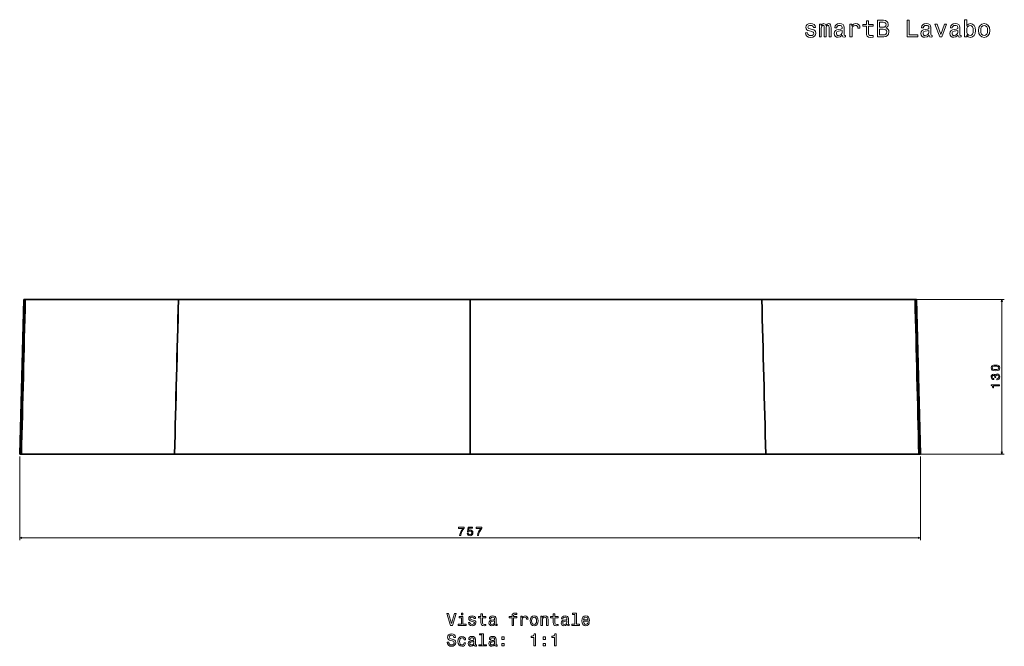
# Model space of a CAD drawing. Extents: x 216 to 1837, y 79 to 1299.
# Tile 3 of 4: x 216 to 1043, y 773 to 1299. Entities that reach past the tile are written whole.
import ezdxf

# ---------------------------------------------------------------- set-up
doc = ezdxf.new("R2010")
doc.units = 0

msp = doc.modelspace()

# ---------------------------------------------------------------- linework, layer by layer
at = {"color": 7, "lineweight": 35}
for p, q in [((216.1, 933.98), (219.5, 1063.98)), ((220.8, 1063.98), (349.5, 1063.98)), ((349.5, 1063.98), (220.8, 1063.98)), ((221.79, 1064.02), (349.54, 1064.02)), ((349.5, 1063.98), (594.5, 1063.98)), ((349.5, 1063.98), (594.5, 1063.98)), ((349.54, 1064.02), (594.5, 1064.02)), ((839.46, 1064.02), (594.5, 1064.02)), ((839.5, 1063.98), (594.5, 1063.98)), ((594.5, 1063.98), (594.5, 933.98)), ((839.5, 1063.98), (594.5, 1063.98)), ((594.5, 1063.98), (594.5, 933.98)), ((967.21, 1064.02), (839.46, 1064.02)), ((839.5, 1063.98), (968.2, 1063.98)), ((968.2, 1063.98), (839.5, 1063.98)), ((972.9, 933.98), (969.5, 1063.98)), ((240.74, 933.98), (217.57, 933.98)), ((217.57, 933.98), (346.17, 933.98)), ((217.57, 933.98), (346.17, 933.98)), ((224.56, 933.98), (346.49, 933.98)), ((237.21, 933.98), (280.98, 933.98)), ((240.54, 933.98), (347.22, 933.98)), ((240.54, 933.98), (284.96, 933.98)), ((240.54, 933.98), (284.96, 933.98)), ((245.1, 933.98), (286.12, 933.98)), ((347.43, 933.98), (245.1, 933.98)), ((323.96, 933.98), (277.72, 933.98)), ((316.8, 933.98), (347.43, 933.98)), ((317.78, 933.98), (347.22, 933.98)), ((317.78, 933.98), (347.22, 933.98)), ((321.12, 933.98), (346.49, 933.98)), ((594.5, 933.98), (346.17, 933.98)), ((346.17, 933.98), (594.5, 933.98)), ((346.17, 933.98), (594.5, 933.98)), ((346.49, 933.98), (594.5, 933.98)), ((594.5, 933.98), (346.49, 933.98)), ((347.22, 933.98), (594.5, 933.98)), ((594.5, 933.98), (347.22, 933.98)), ((347.22, 933.98), (594.5, 933.98)), ((347.43, 933.98), (594.5, 933.98)), ((594.5, 933.98), (347.43, 933.98)), ((842.51, 933.98), (594.5, 933.98)), ((842.83, 933.98), (594.5, 933.98)), ((842.83, 933.98), (594.5, 933.98)), ((594.5, 933.98), (842.83, 933.98)), ((841.78, 933.98), (594.5, 933.98)), ((594.5, 933.98), (841.78, 933.98)), ((841.78, 933.98), (594.5, 933.98)), ((594.5, 933.98), (841.57, 933.98)), ((841.57, 933.98), (594.5, 933.98)), ((594.5, 933.98), (842.51, 933.98)), ((841.57, 933.98), (943.9, 933.98)), ((872.2, 933.98), (841.57, 933.98)), ((871.22, 933.98), (841.78, 933.98)), ((871.22, 933.98), (841.78, 933.98)), ((948.46, 933.98), (841.78, 933.98)), ((964.44, 933.98), (842.51, 933.98)), ((867.88, 933.98), (842.51, 933.98)), ((971.43, 933.98), (842.83, 933.98)), ((971.43, 933.98), (842.83, 933.98)), ((865.04, 933.98), (911.28, 933.98)), ((943.9, 933.98), (902.88, 933.98)), ((948.46, 933.98), (904.04, 933.98)), ((948.46, 933.98), (904.04, 933.98)), ((951.79, 933.98), (908.02, 933.98)), ((948.26, 933.98), (971.43, 933.98))]:
    msp.add_line(p, q, dxfattribs=at)
at = {"color": 7, "lineweight": 35, "ltscale": 0.032458}
msp.add_line((219.5, 1063.98), (220.8, 1063.98), dxfattribs=at)
at = {"color": 7, "lineweight": 35, "ltscale": 0.032457}
for p, q in [((219.5, 1063.98), (220.8, 1063.98)), ((969.5, 1063.98), (968.2, 1063.98)), ((969.5, 1063.98), (968.2, 1063.98))]:
    msp.add_line(p, q, dxfattribs=at)
at = {"color": 7, "lineweight": 35, "ltscale": 4.04358e-05}
msp.add_line((220.5, 1064.02), (220.49, 1064.02), dxfattribs=at)
at = {"color": 7, "lineweight": 35, "ltscale": 0.032337}
msp.add_line((220.5, 1064.02), (221.79, 1064.02), dxfattribs=at)
at = {"color": 7, "lineweight": 35, "ltscale": 0.00101}
msp.add_line((594.5, 1064.02), (594.5, 1063.98), dxfattribs=at)
msp.add_line((594.5, 1064.02), (594.5, 1063.98), dxfattribs=at)
at = {"color": 7, "lineweight": 35, "ltscale": 0.032336}
msp.add_line((968.5, 1064.02), (967.21, 1064.02), dxfattribs=at)
at = {"color": 7, "lineweight": 35, "ltscale": 3.96729e-05}
msp.add_line((968.5, 1064.02), (968.51, 1064.02), dxfattribs=at)
at = {"color": 8, "lineweight": 13}
for p, q in [((969.21, 1064.02), (1043.2, 1064.02)), ((1041.2, 933.98), (1041.2, 1064.02)), ((953.79, 933.98), (1043.2, 933.98))]:
    msp.add_line(p, q, dxfattribs=at)
at = {"color": 7, "lineweight": 35, "ltscale": 0.036627}
for p, q in [((216.1, 933.98), (217.57, 933.98)), ((217.57, 933.98), (216.1, 933.98)), ((971.43, 933.98), (972.9, 933.98)), ((972.9, 933.98), (971.43, 933.98))]:
    msp.add_line(p, q, dxfattribs=at)
at = {"color": 7, "lineweight": 13}
for p, q in [((216.1, 931.98), (216.1, 861.69)), ((972.9, 931.98), (972.9, 861.69)), ((216.1, 863.69), (972.9, 863.69))]:
    msp.add_line(p, q, dxfattribs=at)
at = {"color": 7, "lineweight": 35, "ltscale": 0.036354}
msp.add_line((223.1, 933.98), (224.56, 933.98), dxfattribs=at)
at = {"color": 7, "lineweight": 35, "ltscale": 0.000372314}
for p, q in [((223.11, 933.98), (223.1, 933.98)), ((965.89, 933.98), (965.9, 933.98))]:
    msp.add_line(p, q, dxfattribs=at)
at = {"color": 7, "lineweight": 35, "ltscale": 0.000568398}
msp.add_line((224.56, 933.98), (224.58, 933.98), dxfattribs=at)
at = {"color": 7, "lineweight": 35, "ltscale": 0.000514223}
msp.add_line((224.58, 933.98), (224.56, 933.98), dxfattribs=at)
at = {"color": 7, "lineweight": 35, "ltscale": 0.000586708}
msp.add_line((239.1, 933.98), (239.07, 933.98), dxfattribs=at)
at = {"color": 7, "lineweight": 35, "ltscale": 0.035872}
for p, q in [((239.1, 933.98), (240.54, 933.98)), ((949.9, 933.98), (948.46, 933.98))]:
    msp.add_line(p, q, dxfattribs=at)
at = {"color": 7, "lineweight": 35, "ltscale": 0.035936}
for p, q in [((240.54, 933.98), (239.1, 933.98)), ((948.46, 933.98), (949.9, 933.98))]:
    msp.add_line(p, q, dxfattribs=at)
at = {"color": 7, "lineweight": 35, "ltscale": 0.000734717}
msp.add_line((240.54, 933.98), (240.51, 933.98), dxfattribs=at)
at = {"color": 7, "lineweight": 35, "ltscale": 0.035793}
msp.add_line((245.1, 933.98), (243.67, 933.98), dxfattribs=at)
at = {"color": 7, "lineweight": 35, "ltscale": 0.000468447}
msp.add_line((243.69, 933.98), (243.67, 933.98), dxfattribs=at)
at = {"color": 7, "lineweight": 35, "ltscale": 0.003967}
msp.add_line((243.67, 933.98), (243.83, 933.98), dxfattribs=at)
at = {"color": 7, "lineweight": 35, "ltscale": 0.000271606}
for p, q in [((245.11, 933.98), (245.1, 933.98)), ((943.89, 933.98), (943.9, 933.98))]:
    msp.add_line(p, q, dxfattribs=at)
at = {"color": 7, "lineweight": 35, "ltscale": 0.00057145}
msp.add_line((245.1, 933.98), (245.12, 933.98), dxfattribs=at)
at = {"color": 7, "lineweight": 35, "ltscale": 0.024351}
msp.add_line((346.17, 933.98), (345.19, 933.98), dxfattribs=at)
at = {"color": 7, "lineweight": 35, "ltscale": 0.024352}
msp.add_line((842.83, 933.98), (843.81, 933.98), dxfattribs=at)
at = {"color": 7, "lineweight": 35, "ltscale": 0.000570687}
msp.add_line((943.9, 933.98), (943.88, 933.98), dxfattribs=at)
at = {"color": 7, "lineweight": 35, "ltscale": 0.035794}
msp.add_line((943.9, 933.98), (945.33, 933.98), dxfattribs=at)
at = {"color": 7, "lineweight": 35, "ltscale": 0.003966}
msp.add_line((945.33, 933.98), (945.17, 933.98), dxfattribs=at)
at = {"color": 7, "lineweight": 35, "ltscale": 0.000466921}
msp.add_line((945.31, 933.98), (945.33, 933.98), dxfattribs=at)
at = {"color": 7, "lineweight": 35, "ltscale": 0.000733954}
msp.add_line((948.46, 933.98), (948.49, 933.98), dxfattribs=at)
at = {"color": 7, "lineweight": 35, "ltscale": 0.000587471}
msp.add_line((949.9, 933.98), (949.93, 933.98), dxfattribs=at)
at = {"color": 7, "lineweight": 35, "ltscale": 0.036356}
msp.add_line((965.9, 933.98), (964.44, 933.98), dxfattribs=at)
at = {"color": 7, "lineweight": 13}
for points in [[(1011.66, 1286.22), (1012.97, 1284.67), (1014.76, 1284.17), (1016.46, 1284.55), (1017.81, 1285.7), (1018.66, 1287.54), (1018.98, 1289.98), (1018.66, 1292.42), (1017.79, 1294.23), (1016.46, 1295.36), (1014.76, 1295.77), (1012.99, 1295.24), (1012.26, 1294.6), (1011.66, 1293.73), (1011.66, 1299.03), (1009.88, 1299.03), (1009.88, 1284.55), (1011.66, 1284.55)], [(881.7, 1290.86), (879.99, 1291.27), (878.72, 1291.73), (878.29, 1292.68), (878.41, 1293.35), (878.84, 1293.83), (879.52, 1294.13), (880.51, 1294.25), (881.46, 1294.13), (882.21, 1293.77), (882.69, 1293.22), (882.89, 1292.5), (884.63, 1292.5), (884.63, 1292.54), (884.32, 1293.85), (883.5, 1294.88), (882.21, 1295.52), (880.51, 1295.77), (878.8, 1295.52), (877.55, 1294.86), (876.76, 1293.87), (876.52, 1292.62), (876.7, 1291.41), (877.26, 1290.56), (878.19, 1289.96), (879.54, 1289.53), (881.52, 1289.05), (882.73, 1288.54), (883.05, 1288.14), (883.17, 1287.54), (882.99, 1286.79), (882.51, 1286.22), (881.72, 1285.86), (880.67, 1285.74), (879.56, 1285.86), (878.76, 1286.28), (878.21, 1286.97), (877.99, 1287.92), (876.28, 1287.92), (876.56, 1286.3), (877.38, 1285.13), (878.7, 1284.43), (880.51, 1284.17), (882.41, 1284.43), (883.8, 1285.13), (884.65, 1286.26), (884.95, 1287.74), (884.73, 1289.01), (884.1, 1289.88), (883.07, 1290.44)], [(887.83, 1284.55), (889.47, 1284.55), (889.47, 1291.79), (889.57, 1292.88), (889.87, 1293.67), (890.34, 1294.13), (890.94, 1294.31), (891.43, 1294.15), (891.75, 1293.75), (891.91, 1293.06), (891.97, 1292.15), (891.97, 1284.55), (893.5, 1284.55), (893.5, 1291.79), (893.6, 1292.86), (893.91, 1293.65), (894.39, 1294.13), (895, 1294.31), (895.48, 1294.15), (895.8, 1293.75), (896, 1292.15), (896, 1284.55), (897.64, 1284.55), (897.64, 1292.03), (897.54, 1293.59), (897.21, 1294.78), (896.57, 1295.5), (895.52, 1295.77), (894.29, 1295.36), (893.34, 1294.19), (892.6, 1295.34), (891.34, 1295.77), (890.19, 1295.36), (889.41, 1294.23), (889.41, 1295.38), (887.83, 1295.38)], [(907.12, 1285.96), (907.12, 1285.9), (907.22, 1285.22), (907.52, 1284.73), (908.79, 1284.35), (909.78, 1284.51), (909.78, 1285.88), (909.36, 1285.82), (908.79, 1286.08), (908.69, 1286.89), (908.69, 1292.5), (908.45, 1293.93), (907.74, 1294.94), (906.51, 1295.54), (904.78, 1295.77), (903.09, 1295.52), (901.83, 1294.84), (901.05, 1293.77), (900.79, 1292.36), (900.79, 1292.24), (902.38, 1292.24), (902.52, 1293.08), (902.96, 1293.69), (903.69, 1294.05), (904.72, 1294.19), (905.71, 1294.09), (906.41, 1293.79), (906.84, 1293.26), (906.98, 1292.54), (906.9, 1291.69), (906.57, 1291.27), (905.77, 1291.07), (904.26, 1290.9), (902.52, 1290.54), (901.29, 1289.9), (900.56, 1288.89), (900.34, 1287.39), (900.54, 1286.06), (901.17, 1285.07), (902.18, 1284.45), (903.57, 1284.23), (905.45, 1284.65)], [(913.49, 1284.55), (915.27, 1284.55), (915.27, 1290.74), (915.45, 1292.24), (916, 1293.3), (916.88, 1293.95), (918.07, 1294.17), (918.96, 1294.03), (919.63, 1293.63), (920.03, 1292.94), (920.17, 1292.01), (921.97, 1292.01), (921.72, 1293.65), (921.06, 1294.82), (919.95, 1295.52), (918.44, 1295.77), (917.41, 1295.6), (916.52, 1295.2), (915.73, 1294.52), (915.11, 1293.59), (915.11, 1295.38), (913.49, 1295.38)], [(927.35, 1293.51), (927.35, 1288.08), (927.47, 1286.32), (928.04, 1285.11), (929.17, 1284.41), (931.09, 1284.17), (933.18, 1284.27), (933.18, 1285.8), (931.65, 1285.68), (930.26, 1285.84), (929.51, 1286.35), (929.19, 1287.19), (929.13, 1288.38), (929.13, 1293.51), (933.18, 1293.51), (933.18, 1295.02), (929.13, 1295.02), (929.13, 1298.19), (927.35, 1298.19), (927.35, 1295.02), (924.29, 1295.02), (924.29, 1293.51)], [(943.81, 1292.11), (945.23, 1293.28), (945.59, 1294.07), (945.71, 1295.04), (945.45, 1296.55), (944.66, 1297.64), (943.39, 1298.31), (941.62, 1298.55), (936.63, 1298.55), (936.63, 1284.55), (941.9, 1284.55), (943.77, 1284.83), (945.17, 1285.66), (946.03, 1286.97), (946.34, 1288.75), (946.15, 1289.94), (945.67, 1290.92), (944.88, 1291.65)], [(941.23, 1292.74), (938.49, 1292.74), (938.49, 1296.88), (941.39, 1296.88), (942.48, 1296.75), (943.25, 1296.39), (943.71, 1295.77), (943.87, 1294.84), (943.69, 1293.91), (943.21, 1293.26), (942.38, 1292.86)], [(941.68, 1286.22), (938.49, 1286.22), (938.49, 1291.05), (941.49, 1291.05), (942.77, 1290.9), (943.67, 1290.48), (944.22, 1289.75), (944.4, 1288.71), (944.22, 1287.6), (943.71, 1286.83), (942.87, 1286.37)], [(961.49, 1284.55), (970.48, 1284.55), (970.48, 1286.24), (963.34, 1286.24), (963.34, 1298.55), (961.49, 1298.55)], [(979.98, 1285.96), (979.98, 1285.9), (980.09, 1285.22), (980.39, 1284.73), (981.66, 1284.35), (982.65, 1284.51), (982.65, 1285.88), (982.22, 1285.82), (981.66, 1286.08), (981.56, 1286.89), (981.56, 1292.5), (981.32, 1293.93), (980.61, 1294.94), (979.38, 1295.54), (977.64, 1295.77), (975.95, 1295.52), (974.7, 1294.84), (973.91, 1293.77), (973.65, 1292.36), (973.65, 1292.24), (975.24, 1292.24), (975.38, 1293.08), (975.83, 1293.69), (976.55, 1294.05), (977.58, 1294.19), (978.57, 1294.09), (979.28, 1293.79), (979.7, 1293.26), (979.84, 1292.54), (979.76, 1291.69), (979.44, 1291.27), (978.63, 1291.07), (977.12, 1290.9), (975.38, 1290.54), (974.15, 1289.9), (973.43, 1288.89), (973.21, 1287.39), (973.41, 1286.06), (974.03, 1285.07), (975.04, 1284.45), (976.43, 1284.23), (978.31, 1284.65)], [(988.94, 1284.55), (990.82, 1284.55), (994.77, 1295.38), (992.94, 1295.38), (989.89, 1286.65), (986.78, 1295.38), (984.93, 1295.38)], [(1004.27, 1285.96), (1004.27, 1285.9), (1004.37, 1285.22), (1004.68, 1284.73), (1005.95, 1284.35), (1006.94, 1284.51), (1006.94, 1285.88), (1006.51, 1285.82), (1005.95, 1286.08), (1005.85, 1286.89), (1005.85, 1292.5), (1005.6, 1293.93), (1004.9, 1294.94), (1003.67, 1295.54), (1001.93, 1295.77), (1000.24, 1295.52), (998.99, 1294.84), (998.2, 1293.77), (997.94, 1292.36), (997.94, 1292.24), (999.53, 1292.24), (999.67, 1293.08), (1000.12, 1293.69), (1000.84, 1294.05), (1001.87, 1294.19), (1002.86, 1294.09), (1003.57, 1293.79), (1003.99, 1293.26), (1004.13, 1292.54), (1004.05, 1291.69), (1003.73, 1291.27), (1002.92, 1291.07), (1001.41, 1290.9), (999.67, 1290.54), (998.44, 1289.9), (997.72, 1288.89), (997.49, 1287.39), (997.7, 1286.06), (998.32, 1285.07), (999.33, 1284.45), (1000.72, 1284.23), (1002.6, 1284.65)], [(1017.16, 1289.98), (1016.96, 1288.16), (1016.42, 1286.83), (1015.55, 1286.02), (1014.46, 1285.76), (1013.27, 1286.02), (1012.4, 1286.83), (1011.86, 1288.14), (1011.68, 1289.98), (1011.86, 1291.79), (1012.4, 1293.1), (1013.27, 1293.89), (1014.46, 1294.17), (1015.55, 1293.89), (1016.42, 1293.08), (1016.96, 1291.77)], [(1021.6, 1289.96), (1021.92, 1287.49), (1022.85, 1285.68), (1024.32, 1284.55), (1026.3, 1284.17), (1028.26, 1284.55), (1029.73, 1285.66), (1030.66, 1287.47), (1031, 1289.96), (1030.66, 1292.42), (1029.73, 1294.25), (1028.26, 1295.36), (1026.3, 1295.77), (1024.32, 1295.36), (1022.85, 1294.23), (1021.92, 1292.42)], [(1023.42, 1289.98), (1023.6, 1291.79), (1024.16, 1293.1), (1025.07, 1293.91), (1026.3, 1294.19), (1027.51, 1293.91), (1028.42, 1293.12), (1028.98, 1291.79), (1029.19, 1289.98), (1028.98, 1288.14), (1028.42, 1286.81), (1027.51, 1286), (1026.3, 1285.74), (1025.07, 1286), (1024.16, 1286.81), (1023.6, 1288.14)], [(906.92, 1288.34), (906.68, 1287.29), (906.03, 1286.49), (905.06, 1285.96), (903.87, 1285.78), (903.11, 1285.88), (902.56, 1286.2), (902.22, 1286.77), (902.12, 1287.56), (902.2, 1288.26), (902.52, 1288.77), (903.81, 1289.33), (905.45, 1289.57), (906.92, 1290.06)], [(979.78, 1288.34), (979.54, 1287.29), (978.89, 1286.49), (977.93, 1285.96), (976.74, 1285.78), (975.97, 1285.88), (975.43, 1286.2), (975.08, 1286.77), (974.98, 1287.56), (975.06, 1288.26), (975.38, 1288.77), (976.68, 1289.33), (978.31, 1289.57), (979.78, 1290.06)], [(1004.07, 1288.34), (1003.83, 1287.29), (1003.18, 1286.49), (1002.21, 1285.96), (1001.02, 1285.78), (1000.26, 1285.88), (999.71, 1286.2), (999.37, 1286.77), (999.27, 1287.56), (999.35, 1288.26), (999.67, 1288.77), (1000.96, 1289.33), (1002.6, 1289.57), (1004.07, 1290.06)], [(585.63, 865.69), (586.64, 865.69), (586.98, 867.35), (587.56, 868.9), (588.39, 870.35), (589.47, 871.7), (589.47, 872.53), (584.67, 872.53), (584.67, 871.62), (588.5, 871.62), (587.39, 870.25), (586.55, 868.83), (585.97, 867.32)], [(592, 867.51), (592.22, 866.68), (592.71, 866.04), (593.44, 865.64), (594.37, 865.48), (595.39, 865.67), (596.18, 866.16), (596.69, 866.95), (596.88, 867.96), (596.71, 868.89), (596.22, 869.63), (595.47, 870.1), (594.49, 870.28), (593.73, 870.15), (593.15, 869.82), (593.43, 871.71), (596.5, 871.71), (596.5, 872.53), (592.76, 872.53), (592.2, 868.82), (593.01, 868.82), (593.59, 869.3), (594.34, 869.47), (594.98, 869.36), (595.48, 869.03), (595.79, 868.54), (595.9, 867.9), (595.79, 867.27), (595.47, 866.78), (594.97, 866.46), (594.34, 866.35), (593.8, 866.42), (593.39, 866.65), (593.09, 867.02), (592.94, 867.51)], [(600.57, 865.69), (601.59, 865.69), (601.92, 867.35), (602.51, 868.9), (603.33, 870.35), (604.41, 871.7), (604.41, 872.53), (599.61, 872.53), (599.61, 871.62), (603.44, 871.62), (602.34, 870.25), (601.5, 868.83), (600.91, 867.32)], [(581.34, 800.11), (578.84, 791.6), (576.26, 800.11), (574.89, 800.11), (578.12, 790.1), (579.56, 790.1), (582.71, 800.11)], [(588.4, 791.17), (588.4, 797.58), (585.15, 797.58), (585.15, 796.5), (587.14, 796.5), (587.14, 791.17), (584.54, 791.17), (584.54, 790.1), (591.03, 790.1), (591.03, 791.17)], [(588.45, 800.45), (587.11, 800.45), (587.11, 799.01), (588.45, 799.01)], [(596.99, 794.61), (595.77, 794.9), (594.86, 795.23), (594.56, 795.91), (594.64, 796.38), (594.95, 796.73), (595.44, 796.94), (596.14, 797.03), (596.82, 796.94), (597.35, 796.69), (597.7, 796.3), (597.84, 795.78), (599.08, 795.78), (599.08, 795.81), (598.87, 796.74), (598.28, 797.48), (597.35, 797.94), (596.14, 798.11), (594.92, 797.94), (594.02, 797.46), (593.46, 796.76), (593.29, 795.86), (593.42, 795), (593.82, 794.39), (594.49, 793.96), (595.45, 793.66), (596.86, 793.31), (597.73, 792.95), (597.96, 792.66), (598.04, 792.23), (597.91, 791.7), (597.57, 791.3), (597.01, 791.04), (596.26, 790.95), (595.47, 791.04), (594.89, 791.34), (594.5, 791.83), (594.34, 792.51), (593.12, 792.51), (593.32, 791.35), (593.91, 790.52), (594.85, 790.01), (596.14, 789.83), (597.5, 790.01), (598.49, 790.52), (599.1, 791.32), (599.31, 792.38), (599.15, 793.28), (598.71, 793.9), (597.97, 794.31)], [(603.58, 796.5), (603.58, 792.62), (603.66, 791.37), (604.07, 790.5), (604.87, 790), (606.24, 789.83), (607.74, 789.9), (607.74, 790.99), (606.65, 790.91), (605.65, 791.02), (605.12, 791.38), (604.89, 791.99), (604.85, 792.84), (604.85, 796.5), (607.74, 796.5), (607.74, 797.58), (604.85, 797.58), (604.85, 799.84), (603.58, 799.84), (603.58, 797.58), (601.39, 797.58), (601.39, 796.5)], [(615.15, 791.11), (615.15, 791.07), (615.22, 790.58), (615.44, 790.23), (616.34, 789.96), (617.05, 790.07), (617.05, 791.05), (616.75, 791.01), (616.34, 791.2), (616.27, 791.77), (616.27, 795.78), (616.1, 796.8), (615.6, 797.52), (614.72, 797.95), (613.48, 798.11), (612.27, 797.94), (611.37, 797.45), (610.81, 796.69), (610.62, 795.68), (610.62, 795.59), (611.76, 795.59), (611.86, 796.2), (612.18, 796.63), (612.7, 796.89), (613.43, 796.99), (614.14, 796.92), (614.64, 796.7), (614.95, 796.32), (615.05, 795.81), (614.99, 795.2), (614.76, 794.9), (614.18, 794.75), (613.1, 794.64), (611.86, 794.38), (610.98, 793.92), (610.47, 793.2), (610.31, 792.13), (610.45, 791.18), (610.9, 790.47), (611.62, 790.03), (612.61, 789.87), (613.95, 790.17)], [(615, 792.81), (614.83, 792.06), (614.37, 791.48), (613.68, 791.11), (612.83, 790.98), (612.28, 791.05), (611.89, 791.28), (611.65, 791.69), (611.57, 792.25), (611.63, 792.75), (611.86, 793.11), (612.79, 793.52), (613.95, 793.69), (615, 794.03)], [(629.66, 796.5), (629.66, 790.1), (630.93, 790.1), (630.93, 796.5), (633.81, 796.5), (633.81, 797.58), (630.93, 797.58), (630.93, 798.05), (631.03, 798.63), (631.36, 799.02), (631.92, 799.25), (632.73, 799.34), (633.81, 799.28), (633.81, 800.37), (632.44, 800.45), (631.2, 800.32), (630.34, 799.93), (629.82, 799.25), (629.66, 798.28), (629.66, 797.58), (627.34, 797.58), (627.34, 796.5)], [(637.05, 790.1), (638.32, 790.1), (638.32, 794.52), (638.45, 795.59), (638.84, 796.35), (639.47, 796.81), (640.32, 796.97), (640.96, 796.87), (641.43, 796.58), (641.72, 796.09), (641.82, 795.43), (643.1, 795.43), (642.93, 796.6), (642.45, 797.43), (641.66, 797.94), (640.58, 798.11), (639.85, 798), (639.21, 797.71), (638.65, 797.22), (638.2, 796.56), (638.2, 797.84), (637.05, 797.84)], [(644.87, 793.96), (645.11, 792.2), (645.77, 790.91), (646.82, 790.1), (648.23, 789.83), (649.63, 790.1), (650.68, 790.89), (651.34, 792.19), (651.59, 793.96), (651.34, 795.72), (650.68, 797.03), (649.63, 797.82), (648.23, 798.11), (646.82, 797.82), (645.77, 797.02), (645.11, 795.72)], [(646.17, 793.98), (646.3, 795.27), (646.7, 796.21), (647.35, 796.79), (648.23, 796.99), (649.1, 796.79), (649.74, 796.22), (650.15, 795.27), (650.29, 793.98), (650.15, 792.66), (649.74, 791.71), (649.1, 791.14), (648.23, 790.95), (647.35, 791.14), (646.7, 791.71), (646.3, 792.66)], [(653.92, 790.1), (655.19, 790.1), (655.19, 794.57), (655.32, 795.59), (655.74, 796.34), (656.39, 796.8), (657.25, 796.97), (657.94, 796.83), (658.38, 796.44), (658.59, 795.79), (658.66, 794.93), (658.66, 790.1), (659.93, 790.1), (659.93, 795.19), (659.87, 796.21), (659.62, 797.06), (658.77, 797.84), (657.44, 798.11), (656.7, 798.01), (656.09, 797.74), (655.55, 797.28), (655.13, 796.66), (655.13, 797.84), (653.92, 797.84)], [(664.3, 796.5), (664.3, 792.62), (664.38, 791.37), (664.79, 790.5), (665.6, 790), (666.96, 789.83), (668.46, 789.9), (668.46, 790.99), (667.37, 790.91), (666.37, 791.02), (665.84, 791.38), (665.61, 791.99), (665.57, 792.84), (665.57, 796.5), (668.46, 796.5), (668.46, 797.58), (665.57, 797.58), (665.57, 799.84), (664.3, 799.84), (664.3, 797.58), (662.11, 797.58), (662.11, 796.5)], [(675.87, 791.11), (675.87, 791.07), (675.94, 790.58), (676.16, 790.23), (677.06, 789.96), (677.77, 790.07), (677.77, 791.05), (677.47, 791.01), (677.06, 791.2), (676.99, 791.77), (676.99, 795.78), (676.82, 796.8), (676.32, 797.52), (675.44, 797.95), (674.2, 798.11), (672.99, 797.94), (672.09, 797.45), (671.53, 796.69), (671.34, 795.68), (671.34, 795.59), (672.48, 795.59), (672.58, 796.2), (672.9, 796.63), (673.42, 796.89), (674.15, 796.99), (674.86, 796.92), (675.36, 796.7), (675.67, 796.32), (675.77, 795.81), (675.71, 795.2), (675.48, 794.9), (674.9, 794.75), (673.82, 794.64), (672.58, 794.38), (671.7, 793.92), (671.19, 793.2), (671.03, 792.13), (671.17, 791.18), (671.62, 790.47), (672.34, 790.03), (673.33, 789.87), (674.67, 790.17)], [(675.72, 792.81), (675.55, 792.06), (675.09, 791.48), (674.4, 791.11), (673.55, 790.98), (673, 791.05), (672.61, 791.28), (672.37, 791.69), (672.3, 792.25), (672.35, 792.75), (672.58, 793.11), (673.51, 793.52), (674.67, 793.69), (675.72, 794.03)], [(682.47, 799.38), (682.47, 791.17), (679.86, 791.17), (679.86, 790.1), (686.33, 790.1), (686.33, 791.17), (683.74, 791.17), (683.74, 800.45), (680.48, 800.45), (680.48, 799.38)], [(689.73, 793.6), (694.8, 793.6), (694.82, 794.19), (694.59, 795.85), (693.95, 797.09), (692.94, 797.84), (691.6, 798.11), (690.29, 797.82), (689.28, 797.02), (688.64, 795.71), (688.4, 793.98), (688.62, 792.2), (689.27, 790.91), (690.26, 790.1), (691.56, 789.83), (692.68, 790.01), (693.61, 790.5), (694.28, 791.28), (694.67, 792.32), (693.42, 792.32), (693.16, 791.74), (692.79, 791.31), (691.72, 790.96), (690.9, 791.12), (690.28, 791.63), (689.87, 792.45), (689.73, 793.56)], [(689.73, 794.67), (689.89, 795.66), (690.28, 796.4), (690.87, 796.84), (691.65, 797), (692.41, 796.84), (693, 796.4), (693.36, 795.66), (693.49, 794.67)], [(576.56, 776.12), (575.25, 776.12), (575.54, 774.6), (576.26, 773.47), (577.37, 772.79), (578.87, 772.55), (580.35, 772.78), (581.46, 773.41), (582.17, 774.41), (582.43, 775.72), (582.21, 776.9), (581.6, 777.66), (580.62, 778.17), (579.31, 778.54), (578.19, 778.82), (577.45, 779.13), (577.04, 779.6), (576.91, 780.32), (577.04, 780.96), (577.41, 781.45), (577.99, 781.79), (578.78, 781.9), (579.59, 781.76), (580.22, 781.37), (580.64, 780.72), (580.84, 779.84), (582.15, 779.84), (582.15, 779.87), (581.92, 781.22), (581.24, 782.23), (580.18, 782.87), (578.74, 783.08), (577.44, 782.87), (576.43, 782.26), (575.78, 781.32), (575.55, 780.11), (575.74, 779.03), (576.29, 778.3), (577.15, 777.81), (578.33, 777.43), (579.5, 777.1), (580.38, 776.79), (580.91, 776.32), (581.1, 775.58), (580.93, 774.81), (580.48, 774.24), (579.8, 773.88), (578.92, 773.76), (577.94, 773.92), (577.19, 774.38), (576.72, 775.13)], [(589.46, 778), (590.71, 778), (590.45, 779.15), (589.83, 780.06), (588.87, 780.62), (587.61, 780.83), (586.23, 780.55), (585.18, 779.74), (584.51, 778.43), (584.28, 776.67), (584.5, 774.93), (585.15, 773.63), (586.17, 772.82), (587.57, 772.55), (588.81, 772.77), (589.77, 773.37), (590.44, 774.32), (590.72, 775.59), (589.51, 775.59), (589.3, 774.78), (588.89, 774.18), (588.32, 773.8), (587.61, 773.69), (586.73, 773.88), (586.1, 774.45), (585.71, 775.39), (585.58, 776.71), (585.71, 778.01), (586.11, 778.95), (586.76, 779.52), (587.61, 779.73), (588.36, 779.6), (588.92, 779.26), (589.3, 778.72)], [(597.8, 773.83), (597.8, 773.79), (597.87, 773.3), (598.09, 772.95), (599, 772.68), (599.7, 772.79), (599.7, 773.77), (599.4, 773.73), (599, 773.92), (598.92, 774.49), (598.92, 778.5), (598.75, 779.52), (598.25, 780.24), (597.37, 780.68), (596.13, 780.83), (594.92, 780.66), (594.02, 780.17), (593.46, 779.41), (593.28, 778.4), (593.28, 778.31), (594.41, 778.31), (594.51, 778.92), (594.83, 779.35), (595.35, 779.61), (596.09, 779.71), (596.79, 779.64), (597.3, 779.42), (597.6, 779.05), (597.7, 778.53), (597.64, 777.92), (597.41, 777.62), (596.83, 777.48), (595.75, 777.36), (594.51, 777.1), (593.64, 776.64), (593.12, 775.92), (592.96, 774.86), (593.1, 773.9), (593.55, 773.2), (594.27, 772.75), (595.26, 772.59), (596.6, 772.9)], [(604.4, 782.1), (604.4, 773.89), (601.79, 773.89), (601.79, 772.82), (608.26, 772.82), (608.26, 773.89), (605.67, 773.89), (605.67, 783.17), (602.41, 783.17), (602.41, 782.1)], [(615.15, 773.83), (615.15, 773.79), (615.22, 773.3), (615.44, 772.95), (616.34, 772.68), (617.05, 772.79), (617.05, 773.77), (616.75, 773.73), (616.34, 773.92), (616.27, 774.49), (616.27, 778.5), (616.1, 779.52), (615.6, 780.24), (614.72, 780.68), (613.48, 780.83), (612.27, 780.66), (611.37, 780.17), (610.81, 779.41), (610.62, 778.4), (610.62, 778.31), (611.76, 778.31), (611.86, 778.92), (612.18, 779.35), (612.7, 779.61), (613.43, 779.71), (614.14, 779.64), (614.64, 779.42), (614.95, 779.05), (615.05, 778.53), (614.99, 777.92), (614.76, 777.62), (614.18, 777.48), (613.1, 777.36), (611.86, 777.1), (610.98, 776.64), (610.47, 775.92), (610.31, 774.86), (610.45, 773.9), (610.9, 773.2), (611.62, 772.75), (612.61, 772.59), (613.95, 772.9)], [(621.21, 778.41), (623.2, 778.41), (623.2, 780.56), (621.21, 780.56)], [(647.97, 772.82), (649.28, 772.82), (649.28, 782.9), (648.3, 782.9), (648.04, 782.02), (647.53, 781.43), (646.73, 781.08), (645.64, 780.96), (645.64, 779.94), (647.97, 779.94)], [(655.91, 778.41), (657.9, 778.41), (657.9, 780.56), (655.91, 780.56)], [(665.32, 772.82), (666.63, 772.82), (666.63, 782.9), (665.65, 782.9), (665.39, 782.02), (664.87, 781.43), (664.08, 781.08), (662.99, 780.96), (662.99, 779.94), (665.32, 779.94)], [(597.66, 775.53), (597.48, 774.78), (597.02, 774.21), (596.33, 773.83), (595.48, 773.7), (594.93, 773.77), (594.54, 774.01), (594.3, 774.41), (594.23, 774.97), (594.28, 775.47), (594.51, 775.83), (595.44, 776.24), (596.6, 776.41), (597.66, 776.76)], [(615, 775.53), (614.83, 774.78), (614.37, 774.21), (613.68, 773.83), (612.83, 773.7), (612.28, 773.77), (611.89, 774.01), (611.65, 774.41), (611.57, 774.97), (611.63, 775.47), (611.86, 775.83), (612.79, 776.24), (613.95, 776.41), (615, 776.76)], [(621.21, 772.82), (623.2, 772.82), (623.2, 774.97), (621.21, 774.97)], [(655.91, 772.82), (657.9, 772.82), (657.9, 774.97), (655.91, 774.97)]]:
    msp.add_lwpolyline(points, close=True, dxfattribs=at)
at = {"color": 7, "lineweight": 35}
for points in [[(349.5, 1063.98), (349.53, 1064.01), (349.54, 1064.02), (349.54, 1064.02)], [(349.54, 1064.02), (349.54, 1064.02), (349.53, 1064.01), (349.5, 1063.98)], [(839.46, 1064.02), (839.46, 1064.02), (839.47, 1064.01), (839.5, 1063.98)], [(839.5, 1063.98), (839.47, 1064.01), (839.46, 1064.02), (839.46, 1064.02)]]:
    msp.add_lwpolyline(points, dxfattribs=at)
at = {"color": 8, "lineweight": 13}
for points in [[(1041.72, 1062.09), (1041.2, 1064.02), (1040.69, 1062.09)], [(1040.69, 935.91), (1041.2, 933.98), (1041.72, 935.91)]]:
    msp.add_lwpolyline(points, dxfattribs=at)
for points in [[(1035.78, 1004.04), (1037.37, 1004.19), (1038.5, 1004.66), (1039.18, 1005.42), (1039.4, 1006.47), (1039.18, 1007.51), (1038.5, 1008.26), (1037.37, 1008.73), (1035.78, 1008.89), (1034.21, 1008.73), (1033.58, 1008.54), (1033.07, 1008.26), (1032.38, 1007.51), (1032.15, 1006.47), (1032.38, 1005.42), (1033.08, 1004.66), (1034.21, 1004.19)], [(1037, 996.46), (1037.07, 996.46), (1038.04, 996.62), (1038.77, 997.09), (1039.23, 997.84), (1039.4, 998.83), (1039.23, 999.87), (1038.79, 1000.66), (1038.08, 1001.17), (1037.18, 1001.35), (1036.58, 1001.27), (1036.1, 1001.04), (1035.72, 1000.68), (1035.45, 1000.2), (1034.91, 1000.85), (1034.04, 1001.08), (1033.25, 1000.93), (1032.66, 1000.5), (1032.28, 999.79), (1032.15, 998.83), (1032.31, 997.92), (1032.76, 997.22), (1033.46, 996.77), (1034.4, 996.62), (1034.47, 996.62), (1034.47, 997.51), (1033.83, 997.6), (1033.36, 997.86), (1033.08, 998.28), (1032.98, 998.88), (1033.06, 999.4), (1033.27, 999.78), (1033.62, 1000.02), (1034.08, 1000.11), (1034.57, 1000.02), (1034.91, 999.77), (1035.11, 999.35), (1035.17, 998.78), (1035.16, 998.38), (1035.96, 998.38), (1035.94, 998.88), (1036.03, 999.51), (1036.27, 999.99), (1036.66, 1000.27), (1037.18, 1000.37), (1037.76, 1000.26), (1038.19, 999.97), (1038.47, 999.5), (1038.56, 998.89), (1038.46, 998.25), (1038.15, 997.79), (1037.67, 997.49), (1037, 997.38)], [(1035.78, 1005.01), (1034.56, 1005.09), (1033.69, 1005.34), (1033.17, 1005.79), (1032.99, 1006.47), (1033.17, 1007.13), (1033.69, 1007.59), (1034.56, 1007.84), (1035.78, 1007.92), (1037.01, 1007.84), (1037.89, 1007.59), (1038.41, 1007.13), (1038.58, 1006.47), (1038.41, 1005.79), (1037.89, 1005.34), (1037.01, 1005.09)], [(1039.2, 991.34), (1039.2, 992.26), (1032.15, 992.26), (1032.15, 991.58), (1032.77, 991.39), (1033.18, 991.03), (1033.42, 990.48), (1033.5, 989.71), (1034.22, 989.71), (1034.22, 991.34)]]:
    msp.add_lwpolyline(points, close=True, dxfattribs=at)
at = {"color": 7, "lineweight": 13}
for points in [[(218.03, 864.2), (216.1, 863.69), (218.03, 863.17)], [(970.97, 863.17), (972.9, 863.69), (970.97, 864.2)]]:
    msp.add_lwpolyline(points, dxfattribs=at)
at = {"color": 7, "lineweight": 35}
for centre, radius, start, end in [((1712162, -41579.67), 1712472.27, 178.57308287, 178.57744053), ((1712162.75, -41579.69), 1712473, 178.57308287, 178.57744053), ((220.68, 1048.31), 15.71, 90.66516, 94.30039), ((221.97, 1048.28), 15.74, 90.67606, 94.2862), ((221.97, 1048.28), 15.74, 90.67606, 94.2862), ((1833984.88, -45983.1), 1834238.86, 178.53024392, 178.53430105), ((1834023, -45984.08), 1834276.96, 178.53024392, 178.53430105), ((-1832834, -45984.08), 1834276.96, 1.46570001, 1.46976205), ((-1832795.88, -45983.1), 1834238.86, 1.46570001, 1.46976215), ((967.03, 1048.28), 15.74, 85.7138, 89.32394), ((967.03, 1048.28), 15.74, 85.7138, 89.32394), ((-1710973.75, -41579.69), 1712473, 1.42256491, 1.42691563), ((-1710973, -41579.67), 1712472.27, 1.42256491, 1.42691574), ((968.32, 1048.31), 15.71, 85.69961, 89.33484)]:
    msp.add_arc(centre, radius, start, end, dxfattribs=at)

doc.saveas('drawing.dxf')
